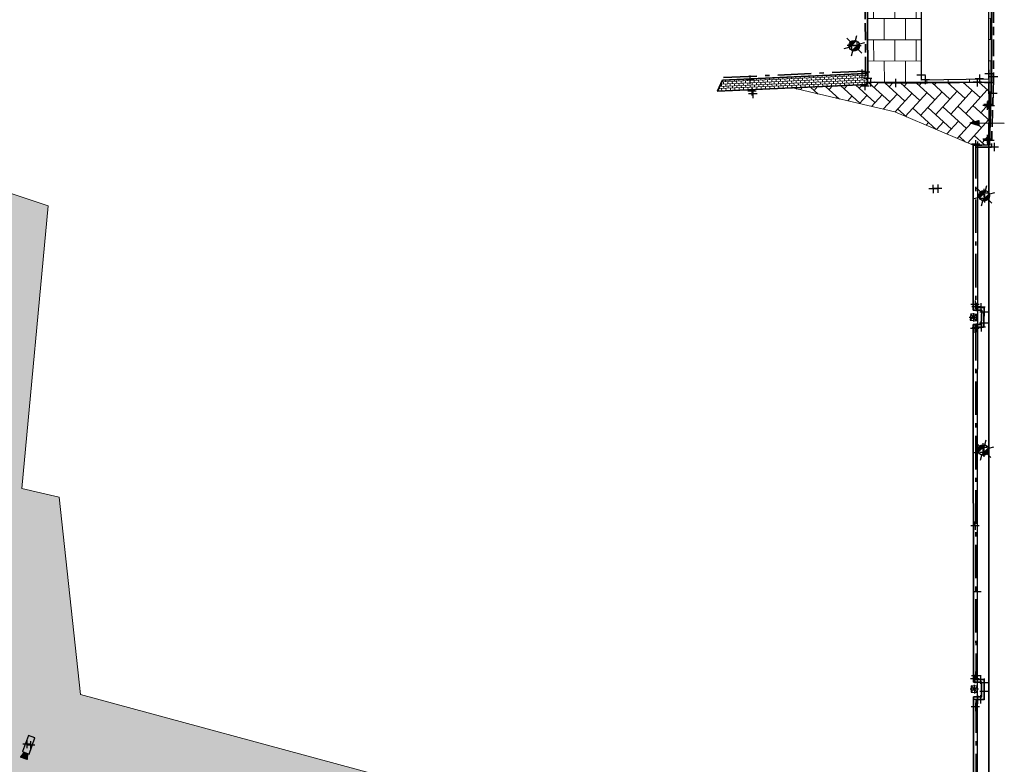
# Model space of a CAD drawing. Header units: millimetres. Extents: x -52896 to 112378, y -5052 to 108299.
# Tile 5 of 6: x 65348 to 112378, y 34363 to 69939. Entities that reach past the tile are written whole.
import ezdxf
from ezdxf.enums import TextEntityAlignment as Align

# ---------------------------------------------------------------- set-up
doc = ezdxf.new("R2010")
doc.units = ezdxf.units.MM
doc.header["$LTSCALE"] = 100
doc.linetypes.add('VH-OPSLUITBAND_100X200', pattern=[16, 8, -2, 4, -2])
doc.linetypes.add('VH-OPSLUITBAND_120X250', pattern=[26, 16, -4, 2, -4])
doc.layers.add('R-WE-AL-SITUATIEMETING-S', color=7, linetype='Continuous')
doc.layers.add('X-XX-AL-MEETPUNT_MARKER-S', color=7, linetype='Continuous')
for name, color, linetype, lineweight, true_color in [('R-WE-GR-GRAS-A', 7, 'Continuous', 18, 0x7ca500), ('R-WE-GR-HAAG-G', 3, 'GR-HAAG1', 25, 0x00ff00), ('R-WE-VH-KANTOPSLUITING_OPSLUITBAND_100X200-G', 150, 'VH-OPSLUITBAND_100X200', 35, 0x007fff), ('R-WE-VH-KANTOPSLUITING_OPSLUITBAND_120X250-G', 150, 'VH-OPSLUITBAND_120X250', 35, 0x007fff), ('R-WE-VH-VERHARDING_BETONSTRAATSTEEN_KF_ROOD_ELLEBOOG-A', 1, 'Continuous', 18, 0xff0000)]:
    doc.layers.add(name, color=color, linetype=linetype, lineweight=lineweight, true_color=true_color)
for name, color, linetype, lineweight in [('R-WE-IE-MEUBILAIR_CAMERA-S', 7, 'Continuous', 25), ('R-WE-IE-MEUBILAIR_WEGMEUBILAIR_LICHTMAST-S', 7, 'Continuous', 25), ('R-WE-IE-TERREINAFSCHEIDING-S', 210, 'Continuous', 25), ('R-WE-IE-TERREINAFSCHEIDING_KUNSTMATIG_HEKWERK-G', 20, 'IE-TERREINAFSCHEIDING-KUNSTMATIG', 35), ('R-WE-OG-BEBOUWING_FIETSENSTALLING-G', 7, 'Continuous', 25), ('R-WE-RI-KOLK-S', 7, 'Continuous', 25), ('R-WE-VH-KANTOPSLUITING_VOORKANTBAND-G', 50, 'Continuous', 35), ('R-WE-VH-KANTVERHARDING-G', 7, 'Continuous', 35), ('R-WE-VH-VERHARDING_BETONSTRAATSTEEN_KF_GRIJS_HALFST-A', 250, 'Continuous', 18), ('R-WE-VH-VERHARDING_BETONSTRAATSTEEN_KF_HEIDEPAARS_ELLEBOOG-A', 241, 'Continuous', 18), ('R-WE-VH-VERHARDING_TEGEL_300X300-A', 252, 'Continuous', 18), ('R-WE-VH-VERHARDING_TEGEL_GRAS-A', 72, 'Continuous', 18)]:
    doc.layers.add(name, color=color, linetype=linetype, lineweight=lineweight)
doc.styles.add('NLCS-ISO', font='txt')
doc.linetypes.add('GR-HAAG1', pattern='A,6,[176,NLCS.SHX,S=0.125,R=0,X=0,Y=0],-2', length=8)
doc.linetypes.add('IE-TERREINAFSCHEIDING-KUNSTMATIG', pattern='A,4,[82,NLCS.SHX,S=0.75,R=90,X=0,Y=0],4,-2', length=10)

# ---------------------------------------------------------------- blocks, each defined once
blk = doc.blocks.new('SRI-KOLK_A_INMETING_RE01')
at = {"flags": 128}
blk.add_lwpolyline([(-0.15, -0.15), (0.15, -0.15), (0.15, 0.15), (-0.15, 0.15)], close=True, dxfattribs=at)
for points in [[(-0.15, -0.15), (0.15, 0.15)], [(0.15, -0.15), (-0.15, 0.15)]]:
    blk.add_lwpolyline(points)
blk = doc.blocks.new('N-SIE-WEG_LICHTMAST-SO')
h = blk.add_hatch(color=256)
h.paths.add_polyline_path([(1.16, 0.5, 0.658505), (-1.16, 0.5)])
h.paths.add_polyline_path([(-1.16, -0.5, 0.658505), (1.16, -0.5)])
at = {"flags": 128}
for points in [[(0, 1.27), (0, 2.53)], [(-2.19, 1.27), (-1.1, 0.63)], [(-1.16, 0.5), (1.16, 0.5)], [(1.1, 0.63), (2.19, 1.27)], [(-2.19, -1.27), (-1.1, -0.63)], [(-1.16, -0.5), (1.16, -0.5)], [(0, -1.27), (0, -2.53)], [(2.19, -1.27), (1.1, -0.63)]]:
    blk.add_lwpolyline(points, dxfattribs=at)
at = {"ltscale": 0.5}
blk.add_circle((0, 0), 1.27, dxfattribs=at)
at = {"style": 'NLCS-ISO'}
blk.add_attdef('TYPE', text='', height=1.8, dxfattribs=at).set_placement((0, 2.53), align=Align.BOTTOM_CENTER)
blk = doc.blocks.new('SIE-WEG_DOORGANG_DRAAIPOORT')
blk.add_hatch(color=256).paths.add_polyline_path([(-0.213, 0.495), (0, 0.901), (0.213, 0.495)])
for p, q in [((0, 0.901), (-0.213, 0.495)), ((0, 0.901), (0, -0.718)), ((0, 0.901), (0.213, 0.495)), ((-1.5, -0.25), (-1.5, 0.25)), ((-1.5, 0), (1.5, 0)), ((1.5, -0.25), (1.5, 0.25))]:
    blk.add_line(p, q)
at = {"flags": 128}
blk.add_lwpolyline([(-0.213, 0.495), (0, 0.901), (0.213, 0.495)], close=True, dxfattribs=at)
blk = doc.blocks.new('SIE-WEG_INGANGSCONTROLE_CAMERA-SO')
for points in [[(-0.412, 0.166), (-0.412, -0.166), (-0.331, -0.166), (0.331, 0.166)], [(0.415, 0.166), (0.331, 0.166), (-0.331, -0.166), (0.415, -0.166)], [(0.688, 0.166), (0.415, 0.089), (0.415, -0.089), (0.688, -0.166)]]:
    blk.add_hatch(color=256).paths.add_polyline_path(points)
for p, q in [((0.415, 0.089), (0.688, 0.166)), ((0.688, 0.166), (0.688, -0.166)), ((0.415, -0.089), (0.688, -0.166))]:
    blk.add_line(p, q)
at = {"flags": 128}
blk.add_lwpolyline([(-0.412, -0.166), (0.415, -0.166), (0.415, 0.166), (-0.412, 0.166)], close=True, dxfattribs=at)
blk = doc.blocks.new('SAL-MEETPUNT_MARKER-SO')
at = {"layer": 'X-XX-AL-MEETPUNT_MARKER-S'}
for points in [[(0.71, 0.71), (-0.71, -0.71)], [(0.71, -0.71), (-0.71, 0.71)]]:
    blk.add_lwpolyline(points, dxfattribs=at)

msp = doc.modelspace()

# ---------------------------------------------------------------- hatches: boundary and pattern name
at = {"layer": 'R-WE-GR-GRAS-A'}
h = msp.add_hatch(dxfattribs=at)
h.set_pattern_fill('GRASS', color=256, scale=50)
h.paths.add_polyline_path([(33888, 29691), (31171, 25401), (30546, 23173), (30412, 18753), (31182, 14869), (30716, 9871), (31134, 5861), (31705, 2334), (32818, -721), (32391, -1874), (30648, -3006), (28372, -4753), (34802, -4647), (34723, -2783), (34376, -2798)])
h.paths.add_polyline_path([(68245, 37702), (67238, 47131), (65445, 47534), (66712, 61046), (56339, 64485), (56092, 63562), (55950, 53793), (55855, 45253), (55779, 39885, 0.334856), (58452, 35863), (66903, 32789), (75062, 29865), (77652, 28905, 0.420055), (82760, 31435), (83346, 33618), (82128, 33947)])
h.paths.add_polyline_path([(66079, 35632), (65796, 34856), (65724, 34882), (65703, 34599), (65392, 34713), (65557, 34943), (65485, 34969), (65767, 35746)], flags=16)
h.paths.add_polyline_path([(63257, 38494, -1), (63821, 39061, -1)], flags=16)
h.paths.add_polyline_path([(63503, 38742, -1), (63574, 38813, -1)], flags=0)
h.paths.add_polyline_path([(73077, 31231), (73359, 31128), (73256, 30846), (72974, 30949)], flags=16)
h.paths.add_polyline_path([(60716, 35732), (60614, 35450), (60332, 35553), (60434, 35834)], flags=16)
h.paths.add_polyline_path([(79608, 32984, -1), (77322, 30688, -1)], flags=16)
h.paths.add_polyline_path([(76846, 30458, -1), (76488, 30100, -1)], flags=16)
h.paths.add_polyline_path([(58046, 36827, -1), (58404, 37186, -1)], flags=16)
h.paths.add_polyline_path([(58925, 38634), (58578, 38437), (58380, 38784), (58728, 38982)], flags=16)
h.paths.add_polyline_path([(58925, 38634), (58863, 38631), (58827, 38610, -0.274873), (58649, 38509), (58588, 38475), (58554, 38535, -0.066452), (58512, 38567, -0.204681), (58453, 38713), (58418, 38774), (58479, 38808, -0.274873), (58657, 38909), (58693, 38930), (58728, 38982)], flags=16)
h.paths.add_polyline_path([(58879, 38660), (58803, 38656, -0.549943), (58540, 38596, -0.741963), (58684, 38865), (58726, 38928)], flags=0)
h.paths.add_polyline_path([(58629, 38685, -1), (58677, 38733, -1)], flags=0)
h.paths.add_polyline_path([(78266, 31794, -1), (78211, 31739, -1)], flags=0)
h.paths.add_polyline_path([(57503, 42164, -1), (59789, 44460, -1)], flags=16)
h.paths.add_polyline_path([(78504, 32039, -1), (78449, 31983, -1)], flags=0)
h.paths.add_polyline_path([(78579, 31761, -1), (78524, 31706, -1)], flags=0)
h.paths.add_polyline_path([(58705, 43183, -1), (58760, 43238, -1)], flags=0)
h.paths.add_polyline_path([(58630, 43460, -1), (58685, 43515, -1)], flags=0)
h.paths.add_polyline_path([(58392, 43215, -1), (58447, 43271, -1)], flags=0)
h.paths.add_polyline_path([(62753, 51277), (61119, 51359), (60373, 52815), (61261, 54189), (62895, 54106), (63641, 52651)], flags=16)
edge = h.paths.add_edge_path()
edge.add_arc((94825, 98375), 10400, 319.424, 346.5461)
edge.add_arc((101928, 96367), 3040, 352.2123, 416.38)
edge.add_line((103611, 98898), (98367, 100503))
edge.add_line((98367, 100503), (92496, 102348))
edge.add_line((92496, 102348), (88890, 103101))
edge.add_arc((89111, 100727), 2384, 95.3225, 162.9852)
edge.add_arc((88845, 100238), 2337, 149.4777, 221.1985)
edge.add_line((87086, 98699), (89357, 95816))
edge.add_arc((100878, 104049), 14161, 215.5487, 234.0338)
edge.add_line((92561, 92587), (92785, 93018))
edge.add_line((92785, 93018), (92981, 93026))
edge.add_ellipse((92991, 93151), major_axis=(0, 125), ratio=1, start_angle=92.0273, end_angle=182.0273, ccw=False)
edge.add_ellipse((92991, 93151), major_axis=(0, 125), ratio=1, start_angle=182.0273, end_angle=452.0273, ccw=False)
edge.add_line((93010, 93027), (93205, 93034))
edge.add_line((93205, 93034), (93496, 92564))
edge.add_line((93496, 92564), (92638, 92532))
edge.add_arc((100878, 104049), 14161, 234.4175, 249.1714)
edge.add_line((95843, 90813), (99560, 89944))
edge.add_arc((99993, 92959), 3046, 261.8187, 333.7043)
h.paths.add_polyline_path([(99392, 92947, -0.106088), (93973, 95272), (89416, 99670), (89302, 99938, -0.183209), (89190, 100198), (89043, 100542), (89299, 100799), (95887, 98359), (100591, 97079, -0.46242), (101713, 95171, -0.215045)], flags=0)
h.paths.add_polyline_path([(95296, 95632, -1), (95861, 96199, -1)], flags=0)
h.paths.add_polyline_path([(95543, 95881, -1), (95614, 95951, -1)], flags=0)
h.paths.add_polyline_path([(89308, 99932, -1), (89872, 100499, -1)], flags=0)
h.paths.add_polyline_path([(99392, 92947, 0.215045), (101713, 95171, 0.46242), (100591, 97079), (95887, 98359), (89299, 100799), (89043, 100542), (89190, 100198, -0.682579), (89872, 100499, -1.010577), (89302, 99938), (89416, 99670), (93973, 95272, 0.106088)], flags=16)
edge = h.paths.add_edge_path()
edge.add_line((34970, 100034), (36758, 100098))
edge.add_line((36758, 100098), (37883, 100162))
edge.add_line((37883, 100162), (39051, 100235))
edge.add_line((39051, 100235), (40414, 100600))
edge.add_arc((39984, 102244), 1700, 284.664, 360.301)
edge.add_line((41683, 102253), (41452, 103759))
edge.add_line((41452, 103759), (41246, 104538))
edge.add_arc((37901, 102258), 4048, 394.2705, 453.3702)
edge.add_line((37663, 106299), (33074, 105415))
edge.add_arc((35214, 96725), 8950, 103.8394, 137.2467)
edge.add_arc((31956, 98684), 5284, 128.8324, 150.9239)
edge.add_ellipse((27278, 101062), major_axis=(-200, 0), ratio=1, start_angle=413.6164, end_angle=612.268, ccw=False)
edge.add_arc((31956, 98684), 5284, 155.205, 164.9244)
edge.add_line((26854, 100059), (27927, 98508))
edge.add_arc((29226, 99630), 1717, 220.7907, 294.7408)
edge.add_line((29945, 98071), (31068, 98428))
edge.add_line((31068, 98428), (31761, 98760))
edge.add_arc((35452, 94142), 5912, 94.6762, 128.6306, ccw=False)
h.paths.add_polyline_path([(31947, 101277, -0.226473), (29607, 100373), (29621, 100903, -0.010443), (29884, 101156, -0.366799), (30274, 101496, -0.084226), (32810, 102943, -0.026552), (37390, 103417), (38354, 103384), (38477, 103353, -0.715312), (38547, 103119), (34841, 102862, 0.11702)], flags=16)
h.paths.add_polyline_path([(29997, 100812, -1), (30561, 101379, -1)], flags=0)
h.paths.add_polyline_path([(34841, 102862), (38547, 103119, 0.715312), (38477, 103353), (38354, 103384), (37390, 103417, 0.026552), (32810, 102943, 0.084226), (30274, 101496, -0.201789), (30561, 101379, -1), (29997, 100812, -0.239129), (29884, 101156, 0.010443), (29621, 100903), (29607, 100373, 0.226473), (31947, 101277, -0.11702)], flags=16)
h.paths.add_polyline_path([(62987, 21886), (62624, 26870, 0.416455), (59888, 29166, 0.412712), (59235, 28415), (59542, 25424, -0.617732), (56817, 23459), (53316, 25144, -0.620094), (53159, 28533), (54444, 29308), (53999, 29698), (52748, 28975, 0.581424), (52992, 24727), (56600, 22986, 0.589517), (60143, 25371), (59991, 26877), (60489, 26928), (60641, 25418, -0.589226), (56378, 22538), (52773, 24278, -0.583256), (52487, 29402), (53749, 30131), (53999, 29698), (54444, 29308), (55728, 30083, 0.404655), (55962, 31057, 0.414537), (52467, 31793), (48289, 29063, 0.570136), (48561, 24704), (59371, 19429, 0.57451)])
h.paths.add_polyline_path([(61567, 20078, -1), (61210, 19719, -1)], flags=16)
h.paths.add_polyline_path([(48977, 27119, -1), (51264, 29415, -1)], flags=16)
h.paths.add_polyline_path([(50179, 28137, -1), (50234, 28192, -1)], flags=0)
h.paths.add_polyline_path([(50104, 28414, -1), (50159, 28469, -1)], flags=0)
h.paths.add_polyline_path([(47637, 26434, -1), (47995, 26792, -1)], flags=16)
h.paths.add_polyline_path([(70633, 26522, 0.563107), (67225, 23771), (68792, 14360, 0.174688), (69623, 12942), (74856, 8289, 0.494034), (78839, 9180), (83339, 19011, 0.448684), (81940, 22374)])
h.paths.add_polyline_path([(77757, 17951, -0.433753), (78039, 17278), (77167, 15338, -0.494916), (76393, 15157), (73978, 17150, -0.178867), (73106, 18648), (73063, 18894, -0.579177), (73730, 19449)], flags=16)
h.paths.add_polyline_path([(74756, 14642, -1), (74192, 14075, -1)], flags=16)
h.paths.add_polyline_path([(74509, 14394, -1), (74439, 14323, -1)], flags=0)
h.paths.add_polyline_path([(80650, 17943), (81105, 17736), (78623, 12286), (78168, 12494)], flags=16)
h.paths.add_polyline_path([(82279, 19055), (82733, 18845), (78556, 9786), (78102, 9995)], flags=16)
h.paths.add_polyline_path([(69831, 14163, -1), (69473, 13804, -1)], flags=16)
h.paths.add_polyline_path([(76923, 8472, -1), (76566, 8113, -1)], flags=16)
h.paths.add_polyline_path([(64014, 38887), (64720, 39595), (63870, 40442), (63164, 39733)], flags=24)
h.paths.add_polyline_path([(59145, 44368), (59886, 45112), (59036, 45959), (58295, 45215)], flags=24)
h.paths.add_polyline_path([(78479, 31692), (79220, 32436), (78369, 33283), (77628, 32539)], flags=8)
h.paths.add_polyline_path([(91411, 99113), (92117, 99822), (91266, 100669), (90561, 99960)], flags=8)
h.paths.add_polyline_path([(96150, 93284), (97173, 94311), (96323, 95158), (95300, 94131)], flags=8)
h.paths.add_polyline_path([(29687, 101042), (30710, 102069), (29859, 102916), (28836, 101888)], flags=24)
h.paths.add_polyline_path([(50288, 28237), (51029, 28981), (50178, 29828), (49437, 29084)], flags=8)
h.paths.add_polyline_path([(74816, 15191), (75839, 16218), (74989, 17065), (73965, 16038)], flags=24)
h.paths.add_polyline_path([(71395, 21244), (72136, 21988), (71286, 22835), (70545, 22091)], flags=24)
at = {"layer": 'R-WE-VH-VERHARDING_BETONSTRAATSTEEN_KF_GRIJS_HALFST-A'}
h = msp.add_hatch(dxfattribs=at)
h.set_pattern_fill('AVH-BSS_KEIFORMAAT_HALFST-SO', color=256, scale=1000, angle=272.6322, pattern_type=2)
h.set_pattern_definition([(272.63221231, (181117156.43, -411735026.87), (109.711299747, -100.067131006), [105, -105]), (2.63221231, (181117156.43, -411735026.87), (-4.82208437, 104.889215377), [])])
h.paths.add_polyline_path([(105838, 66850), (105841, 66950), (105853, 67371), (105753, 67366), (98912, 67052), (98682, 66521)])
at = {"layer": 'R-WE-VH-VERHARDING_BETONSTRAATSTEEN_KF_HEIDEPAARS_ELLEBOOG-A'}
h = msp.add_hatch(dxfattribs=at)
h.set_pattern_fill('AR-HBONE', color=256, scale=5, angle=92.6822)
h.set_pattern_definition([(137.68221231, (181117156.43, -411735026.87), (-717.633425, -33.619449), [1524, -508]), (227.68221231, (181116780.8, -411734684.86), (-717.633425, -33.619449), [1524, -508])])
h.paths.add_polyline_path([(110890, 63949), (111010, 63949), (111670, 63954), (111759, 66957), (107187, 66913), (105841, 66950), (105838, 66850), (102260, 66686), (107149, 65531)])
h.paths.add_polyline_path([(110751, 65005), (111158, 65119), (111156, 64884)], flags=16)
h = msp.add_hatch(dxfattribs=at)
h.set_pattern_fill('AR-HBONE', color=256, scale=5, angle=137.6822)
h.set_pattern_definition([(182.68221231, (181117156.43, -411735026.87), (-483.6709208, -531.2160016), [1524, -508]), (272.68221231, (181116649, -411735050.64), (-483.6709208, -531.2160016), [1524, -508])])
h.paths.add_polyline_path([(55779, 39885), (55855, 45253), (55950, 53793), (56092, 63562), (51014, 63799), (50994, 61533), (50913, 53780), (50871, 49535, -0.118515), (50472, 48051), (44623, 37515, -0.283667), (41358, 35503), (34350, 35678), (34237, 35680), (34187, 31563), (34400, 31559), (34415, 29988), (36470, 29973), (36468, 29627), (36537, 29629), (36693, 21368), (39112, 21388), (39108, 21656), (39293, 21659), (39280, 22019), (42975, 22077), (42997, 21713), (43308, 21718), (43369, 17543), (45845, 17556), (45843, 17700), (46080, 17703), (46078, 18133), (49797, 18197), (49789, 17820), (50023, 17815), (50023, 17757), (50043, 17757), (50098, 13742), (52646, 13740), (52646, 13794), (52853, 13797), (52852, 14278), (56548, 14307), (56560, 13897), (56705, 13901), (56705, 13850), (56845, 13852), (56900, 9893), (59407, 9934), (59406, 9981), (59623, 9984), (59612, 10357), (63331, 10380), (63347, 10109), (63643, 10115), (63731, 5893), (66151, 6006), (66149, 6107), (66359, 6110), (66370, 6503), (70094, 6536), (70101, 6161), (70349, 6164), (70350, 6058), (70392, 6059), (70444, 1943), (72943, 2021), (72937, 2287), (73123, 2291), (73120, 2587), (76848, 2623), (76851, 2372), (77105, 2377), (77000, 7229, -0.218801), (74529, 7911), (69296, 12563, -0.174396), (68300, 14273), (66731, 23696, -0.564119), (70804, 26991), (80601, 23398), (82760, 31435, -0.420055), (77652, 28905), (75062, 29865), (66903, 32789), (58452, 35863, -0.334856)])
h.paths.add_polyline_path([(56386, 31322, -0.409094), (55991, 29658), (53409, 28100, 0.624121), (53525, 25598), (57042, 23905, 0.623049), (59046, 25357), (58737, 28372, -0.413879), (59847, 29664, -0.416307), (63123, 26909), (63486, 21921, -0.574842), (59153, 18978), (48338, 24256, -0.571169), (48012, 29480), (52194, 32211, -0.415503)], flags=16)
h.paths.add_polyline_path([(55962, 31057, -0.404655), (55728, 30083), (53159, 28533, 0.620094), (53316, 25144), (56817, 23459, 0.617732), (59542, 25424), (59235, 28415, -0.412712), (59888, 29166, -0.416455), (62624, 26870), (62987, 21886, -0.57451), (59371, 19429), (48561, 24704, -0.570136), (48289, 29063), (52467, 31793, -0.414537)], flags=0)
h.paths.add_polyline_path([(53749, 30131), (53999, 29698), (52748, 28975, 0.581424), (52992, 24727), (56600, 22986, 0.589517), (60143, 25371), (59991, 26877), (60489, 26928), (60641, 25418, -0.589226), (56378, 22538), (52773, 24278, -0.292754), (51132, 27002, -0.381474), (48977, 27119, -1), (51264, 29415, -0.137544), (51694, 28653, -0.093302), (52487, 29402)], flags=0)
h.paths.add_polyline_path([(46071, 33098), (45996, 32808), (45705, 32883), (45781, 33173)], flags=16)
h.paths.add_polyline_path([(51264, 29415, -1), (48977, 27119, -1)], flags=0)
h.paths.add_polyline_path([(50159, 28469, -1), (50104, 28414, -1)], flags=0)
h.paths.add_polyline_path([(50234, 28192, -1), (50179, 28137, -1)], flags=0)
h.paths.add_polyline_path([(47995, 26792, -1), (47637, 26434, -1)], flags=0)
h.paths.add_polyline_path([(53042, 45446), (53046, 45746), (53346, 45742), (53342, 45442)], flags=16)
h.paths.add_polyline_path([(42342, 26324), (42355, 25524), (41555, 25511), (41542, 26311)], flags=16)
h.paths.add_polyline_path([(61567, 20078, -1), (61210, 19719, -1)], flags=0)
h.paths.add_polyline_path([(53381, 58353), (53385, 58653), (53685, 58649), (53681, 58349)], flags=16)
h.paths.add_polyline_path([(72596, 7497), (72621, 6697), (71821, 6672), (71796, 7472)], flags=16)
h.paths.add_polyline_path([(41569, 26112), (41575, 25712), (42325, 25724), (42319, 26124)], flags=8)
h.paths.add_polyline_path([(71826, 7273), (71838, 6873), (72588, 6897), (72575, 7297)], flags=8)
h.paths.add_polyline_path([(50288, 28237), (51029, 28981), (50178, 29828), (49437, 29084)], flags=8)
at = {"layer": 'R-WE-VH-VERHARDING_TEGEL_300X300-A'}
h = msp.add_hatch(dxfattribs=at)
h.set_pattern_fill('AR-B88', color=256, scale=5, angle=360.1222)
h.set_pattern_definition([(0.1222123, (181117156.4, -411735026.9), (-2.1671337, 1015.9976887), []), (90.12221231, (181117156.43, -411735026.87), (-510.16597805, 1014.9141219), [1016, -1016])])
h.paths.add_polyline_path([(105788, 76385), (105853, 67371), (105841, 66950), (107187, 66913), (111759, 66957), (111767, 67217), (111759, 73796), (111745, 80653), (111752, 87336), (105696, 87280)])
h.paths.add_polyline_path([(108409, 87253), (111641, 87272), (111643, 67121), (108408, 67063)], flags=16)
at = {"layer": 'R-WE-VH-VERHARDING_TEGEL_GRAS-A'}
h = msp.add_hatch(dxfattribs=at)
h.set_pattern_fill('AVH-GRASTEGEL-SO', color=256, scale=200, angle=50.0822, pattern_type=2)
h.set_pattern_definition([(50.08221231, (181117156.43, -411735026.87), (-61.357277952, 51.335021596), [80, -80]), (140.08221231, (181117156.43, -411735026.87), (-51.335021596, -61.357277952), [80, -80])])
h.paths.add_polyline_path([(28316, 42872), (27716, 42886), (27551, 35929), (28151, 35917)])
h.paths.add_polyline_path([(27125, 42406), (26529, 42934), (26469, 35952), (27069, 35939)])
h.paths.add_polyline_path([(104914, 86890), (104527, 86431, 0.001055), (105611, 85522), (105604, 86310, -0.000674)])
h.paths.add_polyline_path([(103991, 85663), (103581, 85226, 0.031294), (105628, 83531), (105621, 84283, -0.025866)])

# ---------------------------------------------------------------- linework, layer by layer
at = {"layer": 'R-WE-GR-GRAS-A'}
msp.add_lwpolyline([(68245, 37702), (67238, 47131), (65445, 47534), (66712, 61046), (56339, 64485), (56092, 63562), (55950, 53793), (55855, 45253), (55779, 39885, 0.334856), (58452, 35863), (66903, 32789), (75062, 29865), (77652, 28905, 0.420055), (82760, 31435), (83346, 33618), (82128, 33947), (68245, 37702)], format="xyb", close=True, dxfattribs=at)
at = {"layer": 'R-WE-GR-HAAG-G'}
msp.add_lwpolyline([(111099, 63850), (111077, 42601), (111078, 21540), (111108, 20437), (111178, 13626)], dxfattribs=at)
at = {"layer": 'R-WE-IE-TERREINAFSCHEIDING_KUNSTMATIG_HEKWERK-G', "ltscale": 0.5}
for points in [[(111660, 65822), (111632, 66956)], [(106166, 10759), (111631, 13584), (111644, 64172)]]:
    msp.add_lwpolyline(points, dxfattribs=at)
at = {"layer": 'R-WE-OG-BEBOUWING_FIETSENSTALLING-G'}
msp.add_lwpolyline([(111643, 67121), (111641, 87272), (108409, 87253), (108408, 67063)], close=True, dxfattribs=at)
at = {"layer": 'R-WE-VH-KANTOPSLUITING_OPSLUITBAND_100X200-G'}
msp.add_lwpolyline([(105853, 67371), (105753, 67366), (105688, 76384), (105595, 87379), (111852, 87437), (111845, 80653), (111859, 73796), (111867, 67216), (111767, 63855), (111011, 63849)], dxfattribs=at)
at = {"layer": 'R-WE-VH-KANTOPSLUITING_OPSLUITBAND_120X250-G'}
for points in [[(105752, 67487), (98966, 67175)], [(110890, 63949), (111010, 63949), (111016, 56189), (111420, 56189), (111392, 55255), (111016, 55255), (111027, 38415), (111410, 38415), (111411, 37462), (111028, 37462), (111038, 21501), (111439, 21501), (111440, 20620), (111039, 20620), (111043, 13450), (106374, 11013), (106318, 11120)]]:
    msp.add_lwpolyline(points, dxfattribs=at)
at = {"layer": 'R-WE-VH-KANTOPSLUITING_VOORKANTBAND-G'}
for points in [[(105853, 67371), (105788, 76385), (105696, 87280), (111752, 87336), (111745, 80653), (111759, 73796), (111767, 67217), (111670, 63954), (111010, 63949)], [(105753, 67366), (98912, 67052)], [(110890, 63949), (110896, 56069), (111297, 56069), (111276, 55375), (110896, 55375), (110907, 38295), (111290, 38295), (111291, 37582), (110908, 37582), (110918, 21381), (111319, 21381), (111320, 20740), (110919, 20740), (110923, 13523), (106318, 11120)]]:
    msp.add_lwpolyline(points, dxfattribs=at)
at = {"layer": 'R-WE-VH-KANTVERHARDING-G'}
for points in [[(105853, 67371), (105841, 66950), (107187, 66913), (111759, 66957)], [(105841, 66950), (105838, 66850), (98682, 66521), (98912, 67052)]]:
    msp.add_lwpolyline(points, dxfattribs=at)
at = {"layer": 'R-WE-VH-VERHARDING_BETONSTRAATSTEEN_KF_HEIDEPAARS_ELLEBOOG-A'}
msp.add_lwpolyline([(110890, 63949), (111010, 63949), (111670, 63954), (111759, 66957), (107187, 66913), (105841, 66950), (105838, 66850), (102260, 66686), (107149, 65531), (110890, 63949)], close=True, dxfattribs=at)
at = {"layer": 'R-WE-VH-VERHARDING_BETONSTRAATSTEEN_KF_ROOD_ELLEBOOG-A'}
for points in [[(110751, 65005), (111158, 65119), (111156, 64884), (110751, 65005)], [(66079, 35632), (65796, 34856), (65724, 34882), (65703, 34599), (65392, 34713), (65557, 34943), (65485, 34969), (65767, 35746), (66079, 35632)]]:
    msp.add_lwpolyline(points, close=True, dxfattribs=at)

# ---------------------------------------------------------------- block references
at = {"layer": 'R-WE-AL-SITUATIEMETING-S', "xscale": 200, "yscale": 200, "zscale": 200, "rotation": 45.12221231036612}
for p in [(105078, 68708), (105342, 68683), (100230, 67076), (105569, 67358), (105752, 67428), (105848, 67125), (108408, 67293), (108598, 67066), (111188, 67113), (111643, 67346), (111867, 67216), (105719, 66767), (105989, 66946), (107187, 66913), (111086, 66951), (111633, 66928), (100324, 66520), (100365, 66390), (111843, 66414), (111559, 65834), (111595, 65882), (111660, 65827), (111554, 64234), (111010, 63990), (111099, 63923), (111570, 64170), (111637, 63854), (111644, 64166), (111894, 63856), (108972, 61853), (109201, 61869), (111402, 61655), (111439, 61403), (110981, 56326), (111028, 56214), (111261, 56199), (111414, 55971), (110908, 55717), (111398, 55445), (110966, 55183), (111036, 55218), (111274, 55243), (111350, 49498), (111403, 49260), (110978, 45759), (111077, 42601), (110970, 38444), (111005, 38598), (111238, 38415), (110946, 37952), (111410, 38260), (111092, 37461), (111247, 37462), (111416, 37838), (110996, 37104), (65696, 35331), (65868, 35274)]:
    msp.add_blockref('SAL-MEETPUNT_MARKER-SO', p, dxfattribs=at)
at = {"layer": 'R-WE-IE-MEUBILAIR_CAMERA-S', "xscale": 1000, "yscale": 1000, "zscale": 200, "rotation": 250.0117093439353}
msp.add_blockref('SIE-WEG_INGANGSCONTROLE_CAMERA-SO', (65782, 35302), dxfattribs=at)
at = {"layer": 'R-WE-IE-MEUBILAIR_WEGMEUBILAIR_LICHTMAST-S', "xscale": 200, "yscale": 200, "zscale": 200, "rotation": 45.12221231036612}
for p in [(105210, 68695), (111420, 61529), (111377, 49379)]:
    msp.add_blockref('N-SIE-WEG_LICHTMAST-SO', p, dxfattribs=at)
at = {"layer": 'R-WE-IE-TERREINAFSCHEIDING-S', "xscale": 550, "yscale": 1000, "zscale": 1000, "rotation": 89.43957149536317}
msp.add_blockref('SIE-WEG_DOORGANG_DRAAIPOORT', (111652, 64997), dxfattribs=at)
at = {"layer": 'R-WE-RI-KOLK-S', "xscale": 1000, "yscale": 1000, "zscale": 1000}
for p, rotation in [((110908, 55717), 84.6657383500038), ((110946, 37952), 87.687086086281)]:
    msp.add_blockref('SRI-KOLK_A_INMETING_RE01', p, dxfattribs=dict(at, rotation=rotation))

doc.saveas('drawing.dxf')
